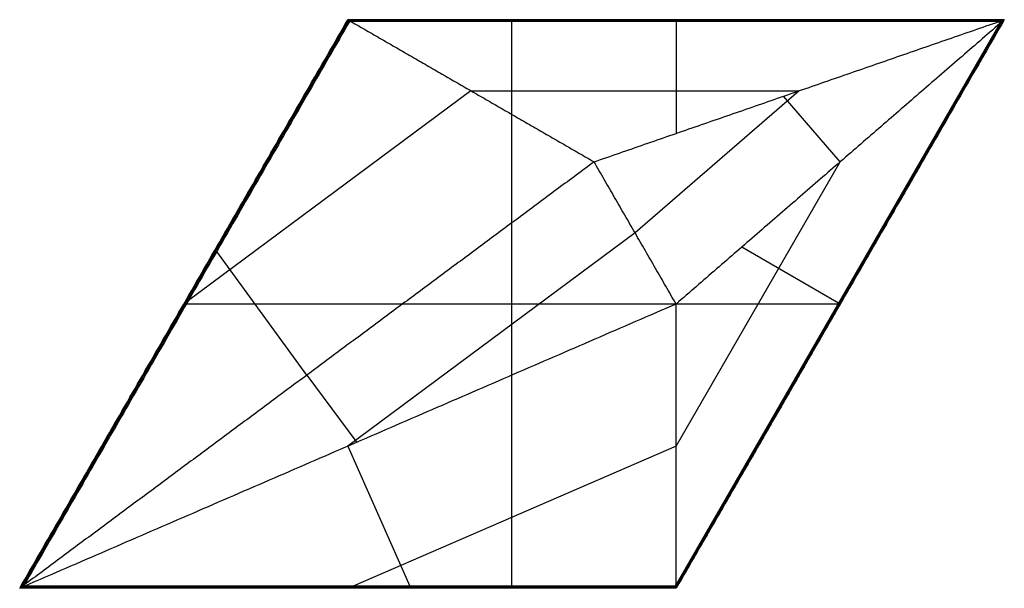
# Model space of a CAD drawing. Header units: millimetres. Extents: x 0 to 375, y 0 to 217.
import ezdxf

# ---------------------------------------------------------------- set-up
doc = ezdxf.new("R2010")
doc.units = ezdxf.units.MM
doc.layers.add('Default', color=18, linetype='Continuous', true_color=0x000000)

msp = doc.modelspace()

# ---------------------------------------------------------------- linework, layer by layer
at = {"layer": 'Default'}
for p, q in [((372.93, 215.79, 14.21), (126.24, 215.79, 14.21)), ((187.5, 0), (187.5, 216.51)), ((250, 215.79, 14.21), (250, 173.21, 26.8)), ((373.35, 215.07, 14.21), (250, 1.43, 14.21)), ((171.88, 189.44, 22), (64.23, 109.53, 14.13)), ((171.88, 189.44, 22), (296.88, 189.44, 22)), ((296.88, 189.44, 22), (234.38, 135.32, 30)), ((312.5, 162.38, 22), (290.93, 187.38, 22.61)), ((250, 54.13, 22), (312.5, 162.38, 22)), ((234.38, 135.32, 30), (125, 54.13, 22)), ((109.38, 81.19, 22), (75.03, 128.24, 14.13)), ((311.88, 108.61, 14.21), (275, 129.9, 26.8)), ((312.5, 108.25), (62.5, 108.25)), ((109.38, 81.19, 22), (128.37, 55.58, 22.22)), ((125, 54.13, 22), (148.57, 0.85, 14.13)), ((250, 54.13, 22), (126.97, 0.85, 14.13))]:
    msp.add_line(p, q, dxfattribs=at)
msp.add_lwpolyline([(373.35, 215.07), (372.93, 215.79)], dxfattribs=at)
at = {"layer": 'Default', "extrusion": (-1.9948e-08, 3.45509e-08, 1)}
msp.add_lwpolyline([(1.73, 1.28), (1.97, 0.85)], dxfattribs=at)
at = {"layer": 'Default'}
for points, degree in [([(0, 0), (62.5, 108.25), (125, 216.51)], 2), ([(125, 216.51, 13.14), (62.5, 108.25, 13.14), (0, 0, 13.14)], 2), ([(0, 0, 7), (62.5, 108.25, 7), (125, 216.51, 7)], 2), ([(125.33, 216.22, 13.63), (63.1, 108.43, 13.63), (0.86, 0.64, 13.63)], 2), ([(125.61, 215.85, 14.13), (63.67, 108.57, 14.13), (1.73, 1.28, 14.13)], 2), ([(125, 216.51), (250, 216.51), (375, 216.51)], 2), ([(125, 216.51, 13.14), (125, 216.51, 6.57), (125, 216.51)], 2), ([(125, 216.51, 13.14), (125, 216.51, 13.14), (125.01, 216.51, 13.15), (125.03, 216.51, 13.16), (125.04, 216.51, 13.18), (125.05, 216.51, 13.19), (125.06, 216.51, 13.2), (125.08, 216.51, 13.21), (125.09, 216.51, 13.23), (125.1, 216.51, 13.24), (125.11, 216.51, 13.25), (125.12, 216.51, 13.25)], 3), ([(125, 216.51, 7), (250, 216.51, 7), (375, 216.51, 7)], 2), ([(375, 216.51, 13.25), (250.06, 216.51, 13.25), (125.12, 216.51, 13.25)], 2), ([(125.12, 216.51, 13.25), (125.28, 216.29, 13.54), (125.44, 216.07, 13.84), (125.61, 215.85, 14.13)], 3), ([(373.97, 216.15, 13.73), (249.68, 216.15, 13.73), (125.39, 216.15, 13.73)], 2), ([(126.24, 215.79, 14.21), (172.5, 189.08, 22.11), (218.75, 162.38, 30)], 2), ([(218.75, 162.38, 30), (295.84, 189.08, 22.11), (372.93, 215.79, 14.21)], 2), ([(374.17, 215.79, 13.73), (312.03, 108.15, 13.73), (249.88, 0.51, 13.73)], 2), ([(375, 216.51), (312.5, 108.25), (250, 0)], 2), ([(375, 216.51, 7), (312.5, 108.25, 7), (250, 0, 7)], 2), ([(250, 216.51, 13.25), (250, 216.51, 6.63), (250, 216.51)], 2), ([(373.35, 215.07, 14.21), (311.67, 161.66, 22.11), (250, 108.25, 30)], 2), ([(375, 216.51, 13.25), (312.53, 108.3, 13.25), (250.06, 0.1, 13.25)], 2), ([(250.06, 215.79, 14.21), (250.06, 216.15, 13.73), (250.06, 216.51, 13.25)], 2), ([(375, 216.51, 13.25), (373.97, 216.15, 13.73), (372.93, 215.79, 14.21)], 2), ([(373.35, 215.07, 14.21), (373.21, 215.31, 14.21), (373.07, 215.55, 14.21), (372.93, 215.79, 14.21)], 3), ([(373.14, 215.43, 14.21), (374.07, 215.97, 13.73), (375, 216.51, 13.25)], 2), ([(375, 216.51, 13.25), (374.17, 215.79, 13.73), (373.35, 215.07, 14.21)], 2), ([(373.97, 216.15, 13.73), (374.03, 216.03, 13.73), (374.1, 215.91, 13.73), (374.17, 215.79, 13.73)], 3), ([(375, 216.51, 13.25), (375, 216.51, 6.63), (375, 216.51)], 2), ([(218.75, 162.38, 30), (110.24, 81.83, 22.06), (1.73, 1.28, 14.13)], 2), ([(250, 108.25, 30), (234.38, 135.32, 30), (218.75, 162.38, 30)], 2), ([(250, 108.25, 30), (125.99, 54.55, 22.06), (1.97, 0.85, 14.13)], 2), ([(62.5, 108.25, 13.14), (62.5, 108.25, 6.57), (62.5, 108.25)], 2), ([(63.24, 107.83, 14.13), (62.87, 108.04, 13.63), (62.5, 108.25, 13.14)], 2), ([(250, 1.43, 14.21), (250, 54.84, 22.11), (250, 108.25, 30)], 2), ([(311.91, 108.66, 14.21), (312.22, 108.48, 13.73), (312.53, 108.3, 13.25)], 2), ([(312.5, 108.25, 13.25), (312.5, 108.25, 6.63), (312.5, 108.25)], 2), ([(1.73, 1.28, 14.13), (0.86, 0.64, 13.63), (0, 0, 13.14)], 2), ([(1.85, 1.07, 14.13), (0.92, 0.53, 13.63), (0, 0, 13.14)], 2), ([(1.97, 0.85, 14.13), (0.99, 0.43, 13.63), (0, 0, 13.14)], 2), ([(0.86, 0.64, 13.63), (0.9, 0.57, 13.63), (0.94, 0.5, 13.63), (0.99, 0.43, 13.63)], 3), ([(249.92, 0.43, 13.63), (125.45, 0.43, 13.63), (0.99, 0.43, 13.63)], 2), ([(1.73, 1.28, 14.13), (1.81, 1.14, 14.13), (1.89, 1, 14.13), (1.97, 0.85, 14.13)], 3), ([(249.74, 0.85, 14.13), (125.86, 0.85, 14.13), (1.97, 0.85, 14.13)], 2), ([(125, 0.85, 14.13), (125, 0.43, 13.63), (125, 0, 13.14)], 2), ([(249.74, 0.85, 14.13), (249.75, 0.88, 14.13), (249.77, 0.92, 14.14), (249.8, 0.98, 14.15), (249.83, 1.05, 14.15), (249.86, 1.11, 14.16), (249.88, 1.18, 14.17), (249.91, 1.24, 14.18), (249.94, 1.3, 14.19), (249.97, 1.37, 14.2), (249.99, 1.41, 14.21), (250, 1.43, 14.21)], 3), ([(250.06, 0.1, 13.25), (249.95, 0.35, 13.54), (249.85, 0.6, 13.84), (249.74, 0.85, 14.13)], 3), ([(250.06, 0.1, 13.25), (250.06, 0.1, 13.25), (250.05, 0.09, 13.24), (250.04, 0.08, 13.23), (250.04, 0.07, 13.21), (250.03, 0.06, 13.2), (250.03, 0.04, 13.19), (250.02, 0.03, 13.18), (250.01, 0.02, 13.16), (250.01, 0.01, 13.15), (250, 0, 13.14), (250, 0, 13.14)], 3), ([(250, 0), (125, 0), (0, 0)], 2), ([(0, 0, 13.14), (0, 0, 6.57), (0, 0)], 2), ([(250, 0, 13.14), (125, 0, 13.14), (0, 0, 13.14)], 2), ([(250, 0, 7), (125, 0, 7), (0, 0, 7)], 2), ([(125, 0, 13.14), (125, 0, 6.57), (125, 0)], 2), ([(250, 0, 13.14), (250, 0, 6.57), (250, 0)], 2)]:
    msp.add_open_spline(points, degree=degree, dxfattribs=at)
at = {"layer": 'Default', "extrusion": (-9.69516e-06, -0.80112, -0.598503)}
msp.add_open_spline([(125.61, 215.85, 14.13), (125.63, 215.85, 14.13), (125.68, 215.85, 14.14), (125.75, 215.84, 14.15), (125.82, 215.83, 14.15), (125.89, 215.83, 14.16), (125.96, 215.82, 14.17), (126.03, 215.81, 14.18), (126.1, 215.8, 14.19), (126.17, 215.8, 14.2), (126.22, 215.79, 14.21), (126.24, 215.79, 14.21)], degree=3, knots=[-0.640911, -0.640911, -0.640911, -0.640911, -0.5696987, -0.4984863, -0.427274, -0.3560617, -0.2848493, -0.213637, -0.1424247, -0.0712123, 0, 0, 0, 0], dxfattribs=at)

doc.saveas('drawing.dxf')
